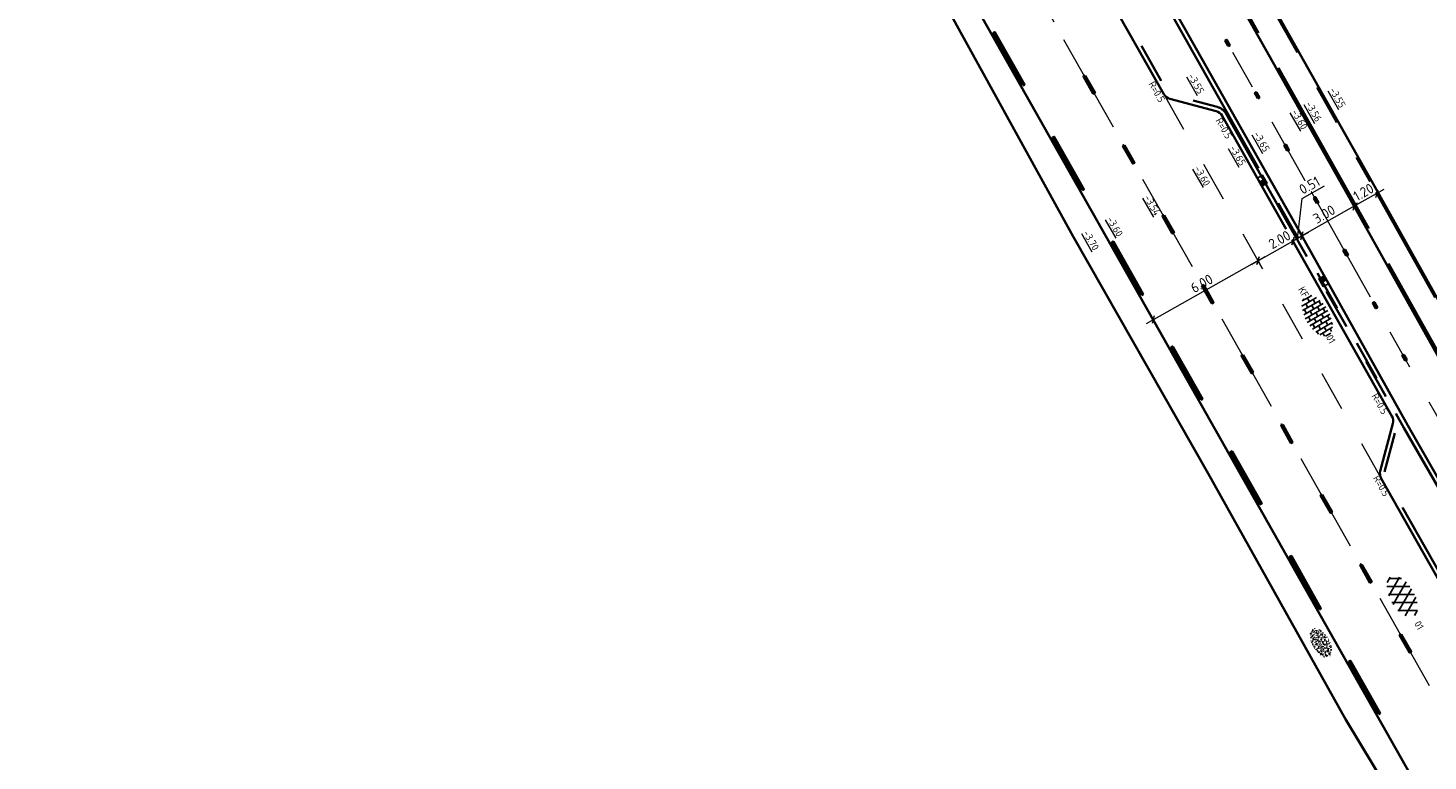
# Model space of a CAD drawing. Header units: metres. Extents: x 111691 to 117439, y 474133 to 478789.
# Tile 78 of 127: x 114481 to 114550, y 476206 to 476242. Entities that reach past the tile are written whole.
import ezdxf
from ezdxf.enums import TextEntityAlignment as Align

# ---------------------------------------------------------------- set-up
doc = ezdxf.new("R2010")
doc.units = ezdxf.units.M
for name, pattern in [('AM-AS', [16, 10, -2, 2, -2]), ('VH-GAZONBAND_100X200', [9.5, 7.5, -2]), ('VH-OPSLUITBAND_80X200', [14, 8, -2, 2, -2]), ('VH-RWSBAND', [24, 10, -2, 2, -2, 2, -2, 2, -2]), ('XX-HIDDEN', [4, 2, -2])]:
    doc.linetypes.add(name, pattern=pattern)
doc.layers.get('Defpoints').update_dxf_attribs({"lineweight": 25})
for name, color, linetype, lineweight in [('N-WE-AM-AS-G', 10, 'AM-AS', 18), ('N-WE-GR-GRAS-S', 60, 'Continuous', 25), ('N-WE-GR-GRAS_BERM-G', 80, 'Continuous', 35), ('N-WE-RI-HWA_KOLK-S', 150, 'Continuous', 25), ('N-WE-VH-HOOGTELABEL-T18', 2, 'Continuous', 18), ('N-WE-VH-KANTOPSLUITING-T18', 10, 'Continuous', 18), ('N-WE-VH-KANTOPSLUITING_GAZONBAND_100X200-G', 90, 'VH-GAZONBAND_100X200', 35), ('N-WE-VH-KANTOPSLUITING_OPSLUITBAND_80X200-G', 150, 'VH-OPSLUITBAND_80X200', 35), ('N-WE-VH-KANTOPSLUITING_TROTTOIRBAND_RWS_110 220-G', 210, 'VH-RWSBAND', 35), ('N-WE-VH-KANTOPSLUITING_VOORKANTBAND-G', 7, 'Continuous', 35), ('N-WE-VH-KANTVERHARDING-G', 1, 'Continuous', 35), ('N-WE-VH-MAATVOERING-M', 7, 'Continuous', 18), ('N-WE-VH-MATERIAALGRENS-G', 7, 'XX-HIDDEN', 18), ('N-WE-VH-VERHARDING_ASFALT-S', 7, 'Continuous', 25), ('N-WE-VH-VERHARDING_BETONSTRAATSTEEN-S', 7, 'Continuous', 25), ('N-WE-VW-MARKERING-G', 7, 'Continuous', 35)]:
    doc.layers.add(name, color=color, linetype=linetype, lineweight=lineweight)
for name, color, linetype in [('N-WE-VW-MARKERING_LANGS_STREEP_13_010-A', 7, 'Continuous'), ('N-WE-VW-MARKERING_LANGS_STREEP_30270_010-A', 7, 'Continuous'), ('N-WE-VW-MARKERING_LANGS_STREEP_33_010-A', 7, 'Continuous')]:
    doc.layers.add(name, color=color, linetype=linetype)
doc.styles.add('NLCS-ISO', font='NLCS-ISO.ttf')
doc.styles.add('NLCS-ISO-ANNOTATIEF-T25', font='NLCS-ISO.ttf', dxfattribs={"height": 2.5})
doc.styles.add('NLCS-ISO-M200-T18', font='NLCS-ISO.ttf', dxfattribs={"height": 0.36})
doc.dimstyles.new('NLCS-ANNOTATIEF-T25-SCHRAP_L2_H1', dxfattribs={"dimtxt": 2.5, "dimasz": 1.4, "dimexe": 2, "dimexo": 2, "dimgap": 0.7, "dimtad": 1, "dimzin": 0, "dimdsep": 46, "dimtxsty": 'NLCS-ISO-ANNOTATIEF-T25', "dimblk": 'OBLIQUE', "dimcen": 0, "dimdle": 2, "dimclrd": 256, "dimclre": 256, "dimclrt": 256, "dimadec": 1, "dimazin": 0, "dimtfac": 1, "dimtdec": 3, "dimtofl": 0, "dimtmove": 0, "dimatfit": 3, "dimldrblk": 'OBLIQUE', "dimfxl": 2, "dimfxlon": 1, "dimtfillclr": 256, "dimtolj": 1, "dimtzin": 0, "dimlwd": -1, "dimlwe": -1, "dimarcsym": 0})

# ---------------------------------------------------------------- blocks, each defined once
blk = doc.blocks.new('_Oblique')
at = {"color": 0, "linetype": 'ByBlock', "lineweight": -2}
blk.add_line((-0.5, -0.5), (0.5, 0.5), dxfattribs=at)
blk = doc.blocks.new('*D180')
at = {"layer": 'N-WE-VH-MAATVOERING-M', "transparency": 16777216}
for p, q in [((114548.11, 476234.144), (114546.366, 476233.165)), ((114546.714, 476233.36), (114546.91, 476233.012)), ((114547.761, 476233.948), (114547.957, 476233.599))]:
    blk.add_line(p, q, dxfattribs=at)
at = {"layer": 'N-WE-VH-MAATVOERING-M', "transparency": 16777216, "xscale": 0.28, "yscale": 0.28, "zscale": 0.28}
for p, rotation in [((114547.761, 476233.948), 29.30602522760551), ((114546.714, 476233.36), 209.3060252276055)]:
    blk.add_blockref('_Oblique', p, dxfattribs=dict(at, rotation=rotation))
at = {"layer": 'N-WE-VH-MAATVOERING-M', "transparency": 16777216, "insert": (114547.09, 476234.019), "char_height": 0.5, "attachment_point": 5, "rotation": 29.30603, "style": 'NLCS-ISO-ANNOTATIEF-T25', "bg_fill": 3, "box_fill_scale": 1.1, "bg_fill_color": 256, "bg_fill_true_color": 13158600, "bg_fill_transparency": 0}
blk.add_mtext('\\A1;1.20', dxfattribs=at)
at = {"layer": 'Defpoints', "color": 0, "transparency": 16777216}
for p in [(114547.576, 476234.278), (114546.529, 476233.69), (114546.714, 476233.36)]:
    blk.add_point(p, dxfattribs=at)
blk = doc.blocks.new('*D182')
at = {"layer": 'Defpoints', "color": 0, "transparency": 16777216}
for p in [(114546.442, 476233.641), (114543.829, 476232.167), (114544.012, 476231.844)]:
    blk.add_point(p, dxfattribs=at)
at = {"layer": 'N-WE-VH-MAATVOERING-M', "transparency": 16777216}
for p, q in [((114546.973, 476233.514), (114543.663, 476231.647)), ((114546.625, 476233.318), (114546.821, 476232.969)), ((114544.012, 476231.844), (114544.208, 476231.495))]:
    blk.add_line(p, q, dxfattribs=at)
at = {"layer": 'N-WE-VH-MAATVOERING-M', "transparency": 16777216, "xscale": 0.28, "yscale": 0.28, "zscale": 0.28}
for p, rotation in [((114546.625, 476233.318), 29.42632401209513), ((114544.012, 476231.844), 209.4263240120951)]:
    blk.add_blockref('_Oblique', p, dxfattribs=dict(at, rotation=rotation))
at = {"layer": 'N-WE-VH-MAATVOERING-M', "transparency": 16777216, "insert": (114545.126, 476232.92), "char_height": 0.5, "attachment_point": 5, "rotation": 29.42632, "style": 'NLCS-ISO-ANNOTATIEF-T25', "bg_fill": 3, "box_fill_scale": 1.1, "bg_fill_color": 256, "bg_fill_true_color": 13158600, "bg_fill_transparency": 0}
blk.add_mtext('\\A1;3.00', dxfattribs=at)
blk = doc.blocks.new('*D185')
at = {"layer": 'Defpoints', "color": 0, "transparency": 16777216}
for p in [(114541.648, 476230.928), (114536.421, 476227.982), (114536.604, 476227.657)]:
    blk.add_point(p, dxfattribs=at)
at = {"layer": 'N-WE-VH-MAATVOERING-M', "transparency": 16777216}
for p, q in [((114542.179, 476230.8), (114536.256, 476227.46)), ((114541.831, 476230.604), (114542.027, 476230.255)), ((114536.604, 476227.657), (114536.801, 476227.308))]:
    blk.add_line(p, q, dxfattribs=at)
at = {"layer": 'N-WE-VH-MAATVOERING-M', "transparency": 16777216, "xscale": 0.28, "yscale": 0.28, "zscale": 0.28}
for p, rotation in [((114541.831, 476230.604), 29.41359490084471), ((114536.604, 476227.657), 209.4135949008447)]:
    blk.add_blockref('_Oblique', p, dxfattribs=dict(at, rotation=rotation))
at = {"layer": 'N-WE-VH-MAATVOERING-M', "transparency": 16777216, "insert": (114539.026, 476229.47), "char_height": 0.5, "attachment_point": 5, "rotation": 29.41359, "style": 'NLCS-ISO-ANNOTATIEF-T25', "bg_fill": 3, "box_fill_scale": 1.1, "bg_fill_color": 256, "bg_fill_true_color": 13158600, "bg_fill_transparency": 0}
blk.add_mtext('\\A1;6.00', dxfattribs=at)
blk = doc.blocks.new('SVH-ASFALT-SO')
at = {"ltscale": 0.1}
for p, q in [((-3.36, 2.17), (-1.83, 4.83)), ((0.36, -0.07), (-2.31, 4.55)), ((-1.91, 0.69), (0.95, 5.64)), ((2.75, -0.22), (-0.47, 5.37)), ((0, 0), (3.27, 5.66)), ((4.87, 0.12), (1.65, 5.7)), ((2.18, -0.23), (5.32, 5.22)), ((6.7, 0.95), (4.04, 5.55)), ((4.66, 0.07), (7.07, 4.25)), ((7.83, 2.99), (7.15, 4.18)), ((-2.72, 1.26), (-3.45, 2.54))]:
    blk.add_line(p, q, dxfattribs=at)
at = {"style": 'NLCS-ISO'}
blk.add_attdef('KLEUR', text='', height=1.8, dxfattribs=at).set_placement((9.49, 2.74), align=Align.MIDDLE_LEFT)
at = {"style": 'NLCS-ISO', "flags": 1}
blk.add_attdef('FUNCTIE', text='', height=1.8, dxfattribs=at).set_placement((0.12, -3.58), align=Align.MIDDLE_CENTER)
blk = doc.blocks.new('SGR-GRAS_01-SO')
at = {"ltscale": 0.1}
for p, q in [((-1.96, -0.07), (-1.98, 0)), ((-1.93, 0.19), (-1.93, 0.24)), ((-1.89, 0.24), (-1.92, 0.25)), ((-1.67, 0.02), (-1.6, 0.04)), ((-1.6, 0.24), (-1.65, 0.29)), ((-1.53, 0.32), (-1.6, 0.35)), ((-1.45, 0.64), (-1.52, 0.66)), ((-1.52, 0.19), (-1.44, 0.19)), ((-1.47, 0.58), (-1.48, 0.65)), ((-1.43, 0.48), (-1.35, 0.5)), ((-1.36, 0.21), (-1.43, 0.23)), ((-1.42, 0.13), (-1.36, 0.17)), ((-1.38, 0.11), (-1.32, 0.16)), ((-1.37, 0.01), (-1.38, 0.08)), ((-1.33, 0.11), (-1.33, 0.19)), ((-1.3, 0.76), (-1.32, 0.77)), ((-1.28, 0.68), (-1.28, 0.76)), ((-1.17, 0.39), (-1.23, 0.43)), ((-1.17, 0.24), (-1.22, 0.29)), ((-1.15, 0.65), (-1.21, 0.7)), ((-1.11, 0.17), (-1.04, 0.19)), ((-1.03, 0.03), (-1.1, 0.07)), ((-0.94, 0.84), (-1, 0.88)), ((-0.97, 0.51), (-0.92, 0.57)), ((-0.89, 0.5), (-0.97, 0.52)), ((-0.94, 0.19), (-0.87, 0.19)), ((-0.92, 0.42), (-0.86, 0.46)), ((-0.89, 0.81), (-0.82, 0.81)), ((-0.87, 0.66), (-0.89, 0.73)), ((-0.8, 0.06), (-0.88, 0.08)), ((-0.87, 0.62), (-0.8, 0.64)), ((-0.8, 0.47), (-0.87, 0.51)), ((-0.75, 0.24), (-0.8, 0.29)), ((-0.77, 0.09), (-0.79, 0.16)), ((-0.73, 0.65), (-0.78, 0.7)), ((-0.74, 0.03), (-0.73, 0.11)), ((-0.67, 0.11), (-0.73, 0.14)), ((-0.69, 0.61), (-0.68, 0.68)), ((-0.58, 0.92), (-0.64, 0.96)), ((-0.56, 0.92), (-0.51, 0.97)), ((-0.56, 0.32), (-0.48, 0.34)), ((-0.44, 0.55), (-0.51, 0.59)), ((-0.43, 0.78), (-0.5, 0.8)), ((-0.42, 0.71), (-0.36, 0.74)), ((-0.34, 0.35), (-0.41, 0.37)), ((-0.32, 0.24), (-0.38, 0.29)), ((-0.31, 0.19), (-0.37, 0.22)), ((-0.37, 0.19), (-0.29, 0.19)), ((-0.31, 0.65), (-0.36, 0.7)), ((-0.32, 0.81), (-0.24, 0.81)), ((-0.32, 0.77), (-0.24, 0.79)), ((-0.28, 0.73), (-0.29, 0.81)), ((-0.21, 1), (-0.27, 1.03)), ((-0.24, 0.02), (-0.17, 0.04)), ((-0.18, 0.17), (-0.19, 0.24)), ((-0.08, 0.63), (-0.14, 0.67)), ((-0.14, -0.04), (-0.14, 0.03)), ((-0.09, 0.53), (-0.09, 0.6)), ((-0.08, 0.16), (-0.03, 0.21)), ((-0.07, 0.19), (0, 0.23)), ((0.06, 0.27), (-0.01, 0.3)), ((0, 0.47), (0.07, 0.49)), ((0.1, 0.24), (0.05, 0.29)), ((0.13, 0.64), (0.06, 0.66)), ((0.07, 0.99), (0.14, 1.03)), ((0.12, 0.65), (0.07, 0.7)), ((0.22, 0.2), (0.15, 0.22)), ((0.21, 0.19), (0.28, 0.19)), ((0.29, 0.71), (0.22, 0.75)), ((0.24, 0.92), (0.31, 0.94)), ((0.26, 0.81), (0.33, 0.81)), ((0.32, 0.81), (0.3, 0.89)), ((0.31, 0.17), (0.39, 0.19)), ((0.32, 0.57), (0.38, 0.62)), ((0.42, 0.34), (0.36, 0.38)), ((0.42, 0.25), (0.4, 0.32)), ((0.43, 0.48), (0.49, 0.51)), ((0.53, 0.24), (0.47, 0.29)), ((0.54, 0.65), (0.49, 0.7)), ((0.56, -0.02), (0.49, 0.02)), ((0.5, 0.45), (0.51, 0.53)), ((0.59, 0.93), (0.52, 0.94)), ((0.55, 0.62), (0.63, 0.64)), ((0.65, 0.79), (0.58, 0.83)), ((0.68, 0.49), (0.61, 0.51)), ((0.77, 0.05), (0.7, 0.07)), ((0.78, 0.42), (0.72, 0.46)), ((0.78, 0.19), (0.86, 0.19)), ((0.83, 0.81), (0.91, 0.81)), ((0.92, 0.06), (0.85, 0.09)), ((0.87, 0.31), (0.94, 0.33)), ((0.95, 0.24), (0.9, 0.29)), ((0.91, 0.89), (0.91, 0.92)), ((0.97, 0.65), (0.91, 0.7)), ((0.93, 0.76), (0.99, 0.8)), ((1.01, 0.87), (0.95, 0.91)), ((1.01, 0.33), (1, 0.4)), ((1.15, 0.78), (1.08, 0.8)), ((1.15, 0.5), (1.08, 0.54)), ((1.1, 0.38), (1.1, 0.45)), ((1.11, 0.77), (1.18, 0.79)), ((1.24, 0.34), (1.17, 0.36)), ((1.18, 0.01), (1.26, 0.03)), ((1.21, 0.21), (1.26, 0.26)), ((1.28, 0.14), (1.22, 0.17)), ((1.28, 0.25), (1.35, 0.29)), ((1.37, 0.24), (1.32, 0.29)), ((1.39, 0.65), (1.34, 0.7)), ((1.36, 0.19), (1.43, 0.19)), ((1.42, 0.46), (1.5, 0.48)), ((1.51, 0.58), (1.44, 0.62)), ((1.64, 0.21), (1.58, 0.25)), ((1.61, 0.41), (1.59, 0.48)), ((1.69, 0.3), (1.7, 0.37)), ((1.79, 0.19), (1.72, 0.21)), ((1.74, 0.16), (1.81, 0.18)), ((1.8, 0.24), (1.75, 0.29)), ((1.93, 0.19), (1.95, 0.19)), ((-1.92, -0.16), (-1.85, -0.12)), ((-1.82, -0.08), (-1.9, -0.06)), ((-1.76, -0.13), (-1.82, -0.09)), ((-1.78, -0.3), (-1.73, -0.25)), ((-1.62, -0.5), (-1.69, -0.46)), ((-1.63, -0.57), (-1.68, -0.52)), ((-1.61, -0.17), (-1.67, -0.11)), ((-1.57, -0.44), (-1.49, -0.44)), ((-1.54, -0.66), (-1.5, -0.64)), ((-1.4, -0.05), (-1.46, -0.01)), ((-1.38, -0.46), (-1.38, -0.39)), ((-1.35, -0.28), (-1.28, -0.26)), ((-1.27, -0.23), (-1.34, -0.21)), ((-1.26, -0.42), (-1.33, -0.38)), ((-1.27, -0.56), (-1.28, -0.48)), ((-1.21, -0.57), (-1.26, -0.52)), ((-1.18, -0.67), (-1.25, -0.65)), ((-1.19, -0.17), (-1.24, -0.11)), ((-1.13, -0.78), (-1.19, -0.75)), ((-1.06, -0.39), (-1, -0.35)), ((-1.04, -0.58), (-0.97, -0.57)), ((-0.99, -0.44), (-0.92, -0.44)), ((-0.9, -0.34), (-0.96, -0.3)), ((-0.9, -0.65), (-0.84, -0.6)), ((-0.84, -0.94), (-0.85, -0.93)), ((-0.78, -0.57), (-0.84, -0.52)), ((-0.76, -0.7), (-0.83, -0.67)), ((-0.76, -0.17), (-0.82, -0.11)), ((-0.8, -0.13), (-0.73, -0.11)), ((-0.71, -0.38), (-0.79, -0.36)), ((-0.79, -0.54), (-0.78, -0.46)), ((-0.72, -0.89), (-0.65, -0.87)), ((-0.71, -0.9), (-0.64, -0.86)), ((-0.62, -0.82), (-0.7, -0.8)), ((-0.67, -0.48), (-0.69, -0.4)), ((-0.53, -0.26), (-0.6, -0.22)), ((-0.58, -0.99), (-0.59, -0.97)), ((-0.57, -0.1), (-0.5, -0.06)), ((-0.49, -0.25), (-0.44, -0.19)), ((-0.48, -0.44), (-0.41, -0.42)), ((-0.4, -0.63), (-0.46, -0.59)), ((-0.38, -0.98), (-0.43, -0.93)), ((-0.42, -0.44), (-0.34, -0.44)), ((-0.36, -0.57), (-0.41, -0.52)), ((-0.34, -0.17), (-0.39, -0.11)), ((-0.26, -0.99), (-0.33, -0.95)), ((-0.25, -0.09), (-0.32, -0.07)), ((-0.17, -0.18), (-0.24, -0.14)), ((-0.16, -0.53), (-0.23, -0.51)), ((-0.21, -0.61), (-0.15, -0.58)), ((-0.19, -0.62), (-0.19, -0.54)), ((-0.17, -0.74), (-0.1, -0.72)), ((-0.07, -0.97), (-0.14, -0.95)), ((-0.04, -0.55), (-0.1, -0.51)), ((-0.08, -0.4), (-0.09, -0.32)), ((-0.01, -1.01), (0.04, -0.95)), ((0.05, -0.98), (0, -0.93)), ((0.07, -0.57), (0.01, -0.52)), ((0.02, -0.96), (0.01, -0.89)), ((0.08, -0.17), (0.03, -0.11)), ((0.1, -0.91), (0.03, -0.88)), ((0.07, -0.29), (0.14, -0.27)), ((0.19, -0.1), (0.13, -0.06)), ((0.16, -0.44), (0.23, -0.44)), ((0.17, -1.04), (0.22, -1.02)), ((0.31, -0.24), (0.24, -0.22)), ((0.33, -0.47), (0.26, -0.43)), ((0.29, -0.33), (0.35, -0.29)), ((0.4, -0.68), (0.32, -0.66)), ((0.39, -0.6), (0.45, -0.55)), ((0.39, -0.59), (0.46, -0.57)), ((0.4, -0.69), (0.41, -0.62)), ((0.46, -0.83), (0.4, -0.8)), ((0.47, -0.98), (0.42, -0.93)), ((0.49, -0.57), (0.44, -0.52)), ((0.45, -0.12), (0.46, -0.05)), ((0.51, -0.17), (0.45, -0.11)), ((0.52, -0.32), (0.5, -0.24)), ((0.62, -0.88), (0.6, -0.81)), ((0.63, -0.14), (0.7, -0.12)), ((0.69, -0.39), (0.62, -0.35)), ((0.64, -0.84), (0.71, -0.81)), ((0.7, -0.89), (0.77, -0.88)), ((0.73, -0.44), (0.81, -0.44)), ((0.82, -0.76), (0.76, -0.72)), ((0.78, -0.04), (0.85, 0)), ((0.86, -0.39), (0.79, -0.37)), ((0.8, -0.19), (0.85, -0.14)), ((0.86, -0.94), (0.84, -0.93)), ((0.91, -0.57), (0.86, -0.52)), ((0.93, -0.17), (0.88, -0.11)), ((0.95, -0.83), (0.88, -0.81)), ((0.94, -0.44), (1.01, -0.42)), ((1.05, -0.31), (0.99, -0.27)), ((1, -0.77), (1, -0.7)), ((1.05, -0.2), (1.05, -0.12)), ((1.11, -0.24), (1.1, -0.16)), ((1.19, -0.68), (1.12, -0.64)), ((1.14, -0.56), (1.21, -0.52)), ((1.21, -0.8), (1.2, -0.73)), ((1.33, -0.1), (1.26, -0.08)), ((1.26, -0.75), (1.33, -0.73)), ((1.34, -0.57), (1.29, -0.52)), ((1.36, -0.17), (1.3, -0.11)), ((1.31, -0.44), (1.38, -0.44)), ((1.42, -0.23), (1.35, -0.19)), ((1.42, -0.54), (1.35, -0.52)), ((1.55, -0.6), (1.49, -0.56)), ((1.5, -0.29), (1.57, -0.27)), ((1.64, -0.27), (1.65, -0.2)), ((1.64, -0.27), (1.7, -0.23)), ((1.68, -0.55), (1.74, -0.5)), ((1.71, -0.16), (1.69, -0.09)), ((1.78, -0.15), (1.71, -0.11)), ((1.71, -0.52), (1.71, -0.52)), ((1.78, -0.17), (1.73, -0.11)), ((1.88, -0.25), (1.81, -0.23))]:
    blk.add_line(p, q, dxfattribs=at)
at = {"ltscale": 0.1, "style": 'NLCS-ISO'}
blk.add_attdef('TYPE', text='', height=0.5, dxfattribs=at).set_placement((3.47, -0.02), align=Align.MIDDLE_CENTER)
blk = doc.blocks.new('SVH-BSS_KEIFORMAAT_HALFST-SO')
at = {"ltscale": 0.1}
for p, q in [((-5.46, 1.05), (-5.25, 1.05)), ((-5.25, -1.46), (-5.25, 1.28)), ((-5.25, 0), (-4.2, 0)), ((-4.2, -2.2), (-4.2, 2.03)), ((-4.2, 1.05), (-3.15, 1.05)), ((-3.15, -2.63), (-3.15, 2.46)), ((-3.15, 2.1), (-2.1, 2.1)), ((-3.15, 0), (-2.1, 0)), ((-2.1, -2.89), (-2.1, 2.72)), ((-2.1, 1.05), (-1.05, 1.05)), ((-1.05, -3.03), (-1.05, 2.86)), ((-1.05, 2.1), (0, 2.1)), ((-1.05, 0), (0, 0)), ((0, -3.06), (0, 2.88)), ((0, 1.05), (1.05, 1.05)), ((1.05, -2.98), (1.05, 2.81)), ((1.05, 2.1), (2.1, 2.1)), ((1.05, 0), (2.1, 0)), ((2.1, -2.8), (2.1, 2.62)), ((2.1, 1.05), (3.15, 1.05)), ((3.15, -2.47), (3.15, 2.3)), ((3.15, 2.1), (3.61, 2.1)), ((3.15, 0), (4.2, 0)), ((4.2, -1.94), (4.2, 1.76)), ((4.2, 1.05), (5, 1.05)), ((5.25, -0.83), (5.25, 0.66)), ((5.25, 0), (5.43, 0)), ((-5.58, -1.05), (-5.25, -1.05)), ((-4.39, -2.1), (-4.2, -2.1)), ((-4.2, -1.05), (-3.15, -1.05)), ((-3.15, -2.1), (-2.1, -2.1)), ((-2.1, -1.05), (-1.05, -1.05)), ((-1.05, -2.1), (0, -2.1)), ((0, -1.05), (1.05, -1.05)), ((1.05, -2.1), (2.1, -2.1)), ((2.1, -1.05), (3.15, -1.05)), ((3.15, -2.1), (3.93, -2.1)), ((4.2, -1.05), (5.12, -1.05))]:
    blk.add_line(p, q, dxfattribs=at)
at = {"style": 'NLCS-ISO'}
blk.add_attdef('FORMAAT', text='', height=1.8, dxfattribs=at).set_placement((-5.68, -0.09), align=Align.MIDDLE_RIGHT)
blk.add_attdef('KLEUR', text='', height=1.8, dxfattribs=at).set_placement((5.53, -0.09), align=Align.MIDDLE_LEFT)
at = {"style": 'NLCS-ISO', "flags": 1}
blk.add_attdef('FUNCTIE', text='', height=1.8, dxfattribs=at).set_placement((0.12, -3.58), align=Align.MIDDLE_CENTER)
blk = doc.blocks.new('*D299')
at = {"layer": 'Defpoints', "color": 0, "transparency": 16777216}
for p in [(114541.648, 476230.928), (114541.833, 476230.6)]:
    blk.add_point(p, dxfattribs=at)
at = {"layer": 'N-WE-VH-MAATVOERING-M', "transparency": 16777216}
for p, q in [((114543.925, 476231.778), (114541.485, 476230.403)), ((114543.577, 476231.582), (114543.773, 476231.234)), ((114541.833, 476230.6), (114542.029, 476230.251))]:
    blk.add_line(p, q, dxfattribs=at)
at = {"layer": 'N-WE-VH-MAATVOERING-M', "transparency": 16777216, "xscale": 0.28, "yscale": 0.28, "zscale": 0.28}
for p, rotation in [((114543.577, 476231.582), 29.3981532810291), ((114541.833, 476230.6), 209.3981532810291)]:
    blk.add_blockref('_Oblique', p, dxfattribs=dict(at, rotation=rotation))
at = {"layer": 'N-WE-VH-MAATVOERING-M', "transparency": 16777216, "insert": (114542.905, 476231.652), "char_height": 0.5, "attachment_point": 5, "rotation": 29.39815, "style": 'NLCS-ISO-ANNOTATIEF-T25', "bg_fill": 3, "box_fill_scale": 1.1, "bg_fill_color": 256, "bg_fill_true_color": 13158600, "bg_fill_transparency": 0}
blk.add_mtext('\\A1;2.00', dxfattribs=at)
at = {"layer": 'Defpoints', "color": 0, "transparency": 16777216}
blk.add_point((114543.391, 476231.911), dxfattribs=at)
blk = doc.blocks.new('*D300')
at = {"layer": 'Defpoints', "color": 0, "transparency": 16777216}
for p in [(114543.576, 476231.581), (114544.02, 476231.829), (114544.02, 476231.829)]:
    blk.add_point(p, dxfattribs=at)
at = {"layer": 'N-WE-VH-MAATVOERING-M', "transparency": 16777216}
for p, q in [((114544.03, 476233.706), (114545.148, 476234.33)), ((114543.798, 476231.705), (114544.03, 476233.706)), ((114543.227, 476231.386), (114544.369, 476232.024)), ((114543.576, 476231.581), (114543.771, 476231.232)), ((114544.02, 476231.829), (114544.215, 476231.48))]:
    blk.add_line(p, q, dxfattribs=at)
at = {"layer": 'N-WE-VH-MAATVOERING-M', "transparency": 16777216, "xscale": 0.28, "yscale": 0.28, "zscale": 0.28}
for p, rotation in [((114544.02, 476231.829), 29.17721804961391), ((114543.576, 476231.581), 209.1772180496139)]:
    blk.add_blockref('_Oblique', p, dxfattribs=dict(at, rotation=rotation))
at = {"layer": 'N-WE-VH-MAATVOERING-M', "transparency": 16777216, "insert": (114544.399, 476234.359), "char_height": 0.5, "attachment_point": 5, "rotation": 29.17722, "style": 'NLCS-ISO-ANNOTATIEF-T25', "bg_fill": 3, "box_fill_scale": 1.1, "bg_fill_color": 256, "bg_fill_true_color": 13158600, "bg_fill_transparency": 0}
blk.add_mtext('\\A1;0.51', dxfattribs=at)
blk = doc.blocks.new('N-SRI-KOLK_RWS-SO')
at = {"ltscale": 0.1}
blk.add_hatch(color=256, dxfattribs=at).paths.add_polyline_path([(0, 0), (1.125, 0), (1.125, 1.5), (0, 1.5)])
blk.add_line((0, 0), (0, 1.5), dxfattribs=at)
at = {"flags": 128}
blk.add_lwpolyline([(-1.125, 0), (1.125, 0), (1.125, 1.5), (-1.125, 1.5)], close=True, dxfattribs=at)
at = {"ltscale": 0.1, "flags": 128}
blk.add_lwpolyline([(0, 0), (1.125, 0), (1.125, 1.5), (0, 1.5)], close=True, dxfattribs=at)

msp = doc.modelspace()

# ---------------------------------------------------------------- hatches: boundary and pattern name
at = {"layer": 'N-WE-VW-MARKERING_LANGS_STREEP_13_010-A'}
h = msp.add_hatch(color=256, dxfattribs=at)
h.dxf.hatch_style = 1
h.paths.add_polyline_path([(114533.216, 476239.841), (114533.129, 476239.791), (114533.621, 476238.921), (114533.708, 476238.97)])
h = msp.add_hatch(color=256, dxfattribs=at)
h.dxf.hatch_style = 1
h.paths.add_polyline_path([(114535.186, 476236.359), (114535.099, 476236.31), (114535.591, 476235.44), (114535.678, 476235.489)])
h = msp.add_hatch(color=256, dxfattribs=at)
h.dxf.hatch_style = 1
h.paths.add_polyline_path([(114537.155, 476232.878), (114537.068, 476232.829), (114537.561, 476231.958), (114537.648, 476232.008)])
h = msp.add_hatch(color=256, dxfattribs=at)
h.dxf.hatch_style = 1
h.paths.add_polyline_path([(114541.095, 476225.915), (114541.008, 476225.866), (114541.5, 476224.995), (114541.587, 476225.045)])
h = msp.add_hatch(color=256, dxfattribs=at)
h.dxf.hatch_style = 1
h.paths.add_polyline_path([(114543.065, 476222.434), (114542.978, 476222.384), (114543.47, 476221.514), (114543.557, 476221.563)])
h = msp.add_hatch(color=256, dxfattribs=at)
h.dxf.hatch_style = 1
h.paths.add_polyline_path([(114545.034, 476218.952), (114544.947, 476218.903), (114545.44, 476218.033), (114545.527, 476218.082)])
h = msp.add_hatch(color=256, dxfattribs=at)
h.dxf.hatch_style = 1
h.paths.add_polyline_path([(114547.004, 476215.471), (114546.917, 476215.422), (114547.41, 476214.551), (114547.497, 476214.601)])
h = msp.add_hatch(color=256, dxfattribs=at)
h.dxf.hatch_style = 1
h.paths.add_polyline_path([(114548.974, 476211.989), (114548.887, 476211.94), (114549.379, 476211.07), (114549.466, 476211.119)])
at = {"layer": 'N-WE-VW-MARKERING_LANGS_STREEP_30270_010-A'}
h = msp.add_hatch(color=256, dxfattribs=at)
h.dxf.hatch_style = 1
h.paths.add_polyline_path([(114540.342, 476241.303), (114540.429, 476241.352), (114540.282, 476241.613), (114540.195, 476241.564)])
h = msp.add_hatch(color=256, dxfattribs=at)
h.dxf.hatch_style = 1
h.paths.add_polyline_path([(114541.816, 476238.69), (114541.903, 476238.739), (114541.755, 476239), (114541.668, 476238.951)])
h = msp.add_hatch(color=256, dxfattribs=at)
h.dxf.hatch_style = 1
h.paths.add_polyline_path([(114543.289, 476236.076), (114543.376, 476236.126), (114543.229, 476236.387), (114543.142, 476236.338)])
h = msp.add_hatch(color=256, dxfattribs=at)
h.dxf.hatch_style = 1
h.paths.add_polyline_path([(114547.694, 476228.228), (114547.781, 476228.277), (114547.635, 476228.539), (114547.547, 476228.49)])
h = msp.add_hatch(color=256, dxfattribs=at)
h.dxf.hatch_style = 1
h.paths.add_polyline_path([(114549.158, 476225.61), (114549.245, 476225.658), (114549.099, 476225.92), (114549.012, 476225.871)])
at = {"layer": 'N-WE-VW-MARKERING_LANGS_STREEP_33_010-A', "transparency": 33554687}
h = msp.add_hatch(color=256, dxfattribs=at)
h.dxf.hatch_style = 1
h.paths.add_polyline_path([(114530.111, 476239.338), (114530.198, 476239.388), (114528.72, 476241.999), (114528.633, 476241.949)])
h = msp.add_hatch(color=256, dxfattribs=at)
h.dxf.hatch_style = 1
h.paths.add_polyline_path([(114533.065, 476234.116), (114533.152, 476234.165), (114531.675, 476236.777), (114531.588, 476236.727)])
h = msp.add_hatch(color=256, dxfattribs=at)
h.dxf.hatch_style = 1
h.paths.add_polyline_path([(114536.02, 476228.894), (114536.107, 476228.943), (114534.63, 476231.554), (114534.543, 476231.505)])
h = msp.add_hatch(color=256, dxfattribs=at)
h.dxf.hatch_style = 1
h.paths.add_polyline_path([(114538.975, 476223.672), (114539.062, 476223.721), (114537.584, 476226.332), (114537.497, 476226.283)])
h = msp.add_hatch(color=256, dxfattribs=at)
h.dxf.hatch_style = 1
h.paths.add_polyline_path([(114541.929, 476218.45), (114542.016, 476218.499), (114540.539, 476221.11), (114540.452, 476221.061)])
h = msp.add_hatch(color=256, dxfattribs=at)
h.dxf.hatch_style = 1
h.paths.add_polyline_path([(114544.884, 476213.228), (114544.971, 476213.277), (114543.494, 476215.888), (114543.406, 476215.839)])
h = msp.add_hatch(color=256, dxfattribs=at)
h.dxf.hatch_style = 1
h.paths.add_polyline_path([(114547.838, 476208.006), (114547.925, 476208.055), (114546.448, 476210.666), (114546.361, 476210.617)])

# ---------------------------------------------------------------- linework, layer by layer
at = {"layer": 'N-WE-AM-AS-G', "ltscale": 0.5}
msp.add_lwpolyline([(114412.548, 476424.302), (114445.21, 476391.606, -0.067599), (114453.354, 476380.891), (114594.671, 476131.121)], format="xyb", dxfattribs=at)
at = {"layer": 'N-WE-GR-GRAS_BERM-G'}
msp.add_lwpolyline([(114551.734, 476198.548), (114546.193, 476207.754), (114539.342, 476219.997), (114532.615, 476231.811), (114525.656, 476244.458), (114520.021, 476254.373), (114513.334, 476265.604), (114505.457, 476280.042), (114498.648, 476292.169), (114491.93, 476303.624), (114484.692, 476316.973), (114478.344, 476328.468), (114471.46, 476340.107), (114464.385, 476352.575), (114457.233, 476364.91), (114449.664, 476377.837), (114447.328, 476382.354)], dxfattribs=at)
at = {"layer": 'N-WE-VH-KANTOPSLUITING_GAZONBAND_100X200-G'}
msp.add_lwpolyline([(114556.66, 476215.778), (114551.995, 476223.917), (114546.529, 476233.69), (114538.2, 476248.46)], dxfattribs=at)
at = {"layer": 'N-WE-VH-KANTOPSLUITING_OPSLUITBAND_80X200-G', "flags": 128}
msp.add_lwpolyline([(114465.854, 476447.451), (114458.327, 476443.17, 0.114882), (114444.975, 476430.835), (114444.186, 476429.672, -0.094159), (114441.031, 476426.508, 0.389903), (114440.394, 476423.765), (114454.049, 476399.659), (114456.533, 476395.244), (114462.852, 476384.057), (114473.229, 476365.686), (114478.27, 476356.81), (114484.763, 476345.328), (114490.988, 476334.349), (114496.149, 476325.219), (114502.902, 476313.343), (114508.283, 476303.791), (114514.564, 476292.595), (114520.188, 476282.817), (114525.919, 476272.595), (114533.244, 476259.715), (114538.369, 476250.603), (114547.576, 476234.278), (114553.04, 476224.508), (114560.652, 476211.225), (114567.538, 476199.125), (114570.834, 476193.346), (114574.898, 476186.134), (114578.994, 476178.871), (114587.066, 476164.652), (114593.775, 476152.771), (114598.134, 476144.967), (114602.291, 476137.713), (114607.253, 476128.777), (114610.386, 476123.259, 0.071839), (114618.637, 476112.626), (114623.973, 476107.478, -0.106598), (114632.791, 476104.601, 0.263093), (114634.759, 476104.575), (114638.387, 476106.562, -0.129957), (114641.324, 476107.29), (114643.352, 476107.258, 0.133189), (114646.437, 476108.043), (114649.089, 476109.54)], format="xyb", dxfattribs=at)
at = {"layer": 'N-WE-VH-KANTOPSLUITING_VOORKANTBAND-G', "flags": 128}
msp.add_lwpolyline([(114478.339, 476356.849), (114484.833, 476345.367), (114491.058, 476334.388), (114496.219, 476325.258), (114502.972, 476313.383), (114508.352, 476303.83), (114514.634, 476292.634), (114520.258, 476282.857), (114525.989, 476272.634), (114533.314, 476259.755), (114538.439, 476250.643), (114547.645, 476234.317), (114553.109, 476224.547), (114560.721, 476211.264), (114567.608, 476199.164)], dxfattribs=at)
at = {"layer": 'N-WE-VH-KANTVERHARDING-G'}
msp.add_lwpolyline([(114466.058, 476352.344), (114592.06, 476129.644)], dxfattribs=at)
at = {"layer": 'N-WE-VH-MATERIAALGRENS-G'}
msp.add_lwpolyline([(114537.137, 476238.901), (114547.956, 476219.779)], dxfattribs=at)
at = {"layer": 'N-WE-VW-MARKERING-G'}
for points in [[(114530.111, 476239.338), (114530.198, 476239.388), (114528.72, 476241.999), (114528.633, 476241.949)], [(114540.342, 476241.303), (114540.429, 476241.352), (114540.282, 476241.613), (114540.195, 476241.564)], [(114533.216, 476239.841), (114533.129, 476239.791), (114533.621, 476238.921), (114533.708, 476238.97)], [(114541.816, 476238.69), (114541.903, 476238.739), (114541.755, 476239), (114541.668, 476238.951)], [(114533.065, 476234.116), (114533.152, 476234.165), (114531.675, 476236.777), (114531.588, 476236.727)], [(114535.186, 476236.359), (114535.099, 476236.31), (114535.591, 476235.44), (114535.678, 476235.489)], [(114543.289, 476236.076), (114543.376, 476236.126), (114543.229, 476236.387), (114543.142, 476236.338)], [(114537.155, 476232.878), (114537.068, 476232.829), (114537.561, 476231.958), (114537.648, 476232.008)], [(114536.02, 476228.894), (114536.107, 476228.943), (114534.63, 476231.554), (114534.543, 476231.505)], [(114547.694, 476228.228), (114547.781, 476228.277), (114547.635, 476228.539), (114547.547, 476228.49)], [(114538.975, 476223.672), (114539.062, 476223.721), (114537.584, 476226.332), (114537.497, 476226.283)], [(114541.095, 476225.915), (114541.008, 476225.866), (114541.5, 476224.995), (114541.587, 476225.045)], [(114549.158, 476225.61), (114549.245, 476225.658), (114549.099, 476225.92), (114549.012, 476225.871)], [(114543.065, 476222.434), (114542.978, 476222.384), (114543.47, 476221.514), (114543.557, 476221.563)], [(114541.929, 476218.45), (114542.016, 476218.499), (114540.539, 476221.11), (114540.452, 476221.061)], [(114545.034, 476218.952), (114544.947, 476218.903), (114545.44, 476218.033), (114545.527, 476218.082)], [(114544.884, 476213.228), (114544.971, 476213.277), (114543.494, 476215.888), (114543.406, 476215.839)], [(114547.004, 476215.471), (114546.917, 476215.422), (114547.41, 476214.551), (114547.497, 476214.601)], [(114548.974, 476211.989), (114548.887, 476211.94), (114549.379, 476211.07), (114549.466, 476211.119)], [(114547.838, 476208.006), (114547.925, 476208.055), (114546.448, 476210.666), (114546.361, 476210.617)]]:
    msp.add_lwpolyline(points, close=True, dxfattribs=at)

# ---------------------------------------------------------------- block references
at = {"layer": 'N-WE-GR-GRAS-S', "xscale": 0.4, "yscale": 0.4, "zscale": 0.4, "rotation": 300.1117835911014}
msp.add_blockref('SGR-GRAS_01-SO', (114544.966, 476211.559), dxfattribs=at)
at = {"layer": 'N-WE-RI-HWA_KOLK-S', "xscale": 0.2, "yscale": 0.2, "zscale": 0.2}
for p, rotation in [((114541.913, 476234.521), 299.5008064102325), ((114545.234, 476229.655), 119.217693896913)]:
    msp.add_blockref('N-SRI-KOLK_RWS-SO', p, dxfattribs=dict(at, rotation=rotation))
at = {"layer": 'N-WE-VH-VERHARDING_ASFALT-S', "xscale": 0.2, "yscale": 0.2, "zscale": 0.2, "rotation": 300.1117835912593}
msp.add_blockref('SVH-ASFALT-SO', (114548.329, 476213.972), dxfattribs=at).add_auto_attribs({'KLEUR': '01'})
at = {"layer": 'N-WE-VH-VERHARDING_BETONSTRAATSTEEN-S', "xscale": 0.2, "yscale": 0.2, "zscale": 0.2, "rotation": 300.1117835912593}
msp.add_blockref('SVH-BSS_KEIFORMAAT_HALFST-SO', (114544.819, 476227.835), dxfattribs=at).add_auto_attribs({'FORMAAT': 'KF', 'KLEUR': '01'})

# ---------------------------------------------------------------- texts
at = {"layer": 'N-WE-VH-HOOGTELABEL-T18', "style": 'NLCS-ISO-M200-T18'}
for s, p in [('%%U-3.55', (114538.326, 476239.808)), ('%%U-3.55', (114545.376, 476239.112)), ('%%U-3.56', (114544.182, 476238.419)), ('%%U-3.60', (114543.487, 476238.016)), ('%%U-3.65', (114541.591, 476236.916)), ('%%U-3.65', (114540.403, 476236.227)), ('%%U-3.60', (114538.636, 476235.203)), ('%%U-3.54', (114536.14, 476233.755)), ('%%U-3.60', (114534.284, 476232.679)), ('%%U-3.70', (114533.095, 476231.989))]:
    msp.add_text(s, height=0.36, rotation=299.72115, dxfattribs=at).set_placement(p)
at = {"layer": 'N-WE-VH-KANTOPSLUITING-T18', "style": 'NLCS-ISO'}
for p in [(114536.359, 476239.41), (114539.702, 476237.592), (114547.473, 476223.861), (114547.547, 476219.768)]:
    msp.add_text('R=0.5', height=0.36, rotation=299.72, dxfattribs=at).set_placement(p)

# ---------------------------------------------------------------- next in the draw order: dimensions: what is measured, and where the dimension line sits
at = {"layer": 'N-WE-VH-MAATVOERING-M'}
dim = msp.add_linear_dim(base=(114546.714, 476233.36), p1=(114547.576, 476234.278), p2=(114546.529, 476233.69), angle=209.30603, dimstyle='NLCS-ANNOTATIEF-T25-SCHRAP_L2_H1', override={"dimtfill": 1}, dxfattribs=at)
dim.commit()
dim.dimension.update_dxf_attribs({"geometry": '*D180', "text_midpoint": (114547.281, 476233.679), "dimtype": 161})
dim = msp.add_aligned_dim(p1=(114541.648, 476230.928), p2=(114536.421, 476227.982), distance=0.373, dimstyle='NLCS-ANNOTATIEF-T25-SCHRAP_L2_H1', override={"dimtfill": 1}, dxfattribs=at)
dim.commit()
dim.dimension.update_dxf_attribs({"geometry": '*D185', "text_midpoint": (114539.026, 476229.47)})

# ---------------------------------------------------------------- next in the draw order: hatches: boundary and pattern name
at = {"layer": 'N-WE-VW-MARKERING_LANGS_STREEP_13_010-A'}
h = msp.add_hatch(color=256, dxfattribs=at)
h.dxf.hatch_style = 1
h.paths.add_polyline_path([(114539.125, 476229.396), (114539.038, 476229.347), (114539.531, 476228.477), (114539.618, 476228.526)])

# ---------------------------------------------------------------- next in the draw order: linework, layer by layer
at = {"layer": 'N-WE-VW-MARKERING-G'}
msp.add_lwpolyline([(114539.125, 476229.396), (114539.038, 476229.347), (114539.531, 476228.477), (114539.618, 476228.526)], close=True, dxfattribs=at)

# ---------------------------------------------------------------- next in the draw order: dimensions: what is measured, and where the dimension line sits
at = {"layer": 'N-WE-VH-MAATVOERING-M'}
dim = msp.add_aligned_dim(p1=(114546.442, 476233.641), p2=(114543.829, 476232.167), distance=0.372, dimstyle='NLCS-ANNOTATIEF-T25-SCHRAP_L2_H1', override={"dimtfill": 1}, dxfattribs=at)
dim.commit()
dim.dimension.update_dxf_attribs({"geometry": '*D182', "text_midpoint": (114545.126, 476232.92)})

# ---------------------------------------------------------------- next in the draw order: hatches: boundary and pattern name
at = {"layer": 'N-WE-VW-MARKERING_LANGS_STREEP_30270_010-A'}
h = msp.add_hatch(color=256, dxfattribs=at)
h.dxf.hatch_style = 1
h.paths.add_polyline_path([(114546.229, 476230.846), (114546.317, 476230.895), (114546.17, 476231.157), (114546.083, 476231.108)])

# ---------------------------------------------------------------- next in the draw order: linework, layer by layer
at = {"layer": 'N-WE-AM-AS-G', "flags": 128}
msp.add_lwpolyline([(114618.948, 476104.393), (114618.544, 476107.608, 0.17514), (114617.54, 476109.576, -0.075652), (114608.227, 476121.391), (114604.811, 476127.406), (114599.853, 476136.337), (114595.697, 476143.589), (114591.334, 476151.4), (114584.629, 476163.273), (114576.557, 476177.492), (114572.459, 476184.76), (114568.399, 476191.965), (114565.105, 476197.74), (114558.22, 476209.836), (114550.603, 476223.128), (114545.134, 476232.906), (114535.93, 476249.229), (114530.807, 476258.337), (114523.481, 476271.218), (114517.754, 476281.434), (114512.129, 476291.212), (114505.842, 476302.419), (114500.466, 476311.964), (114493.713, 476323.838), (114488.552, 476332.969), (114482.327, 476343.948), (114475.834, 476355.429), (114470.793, 476364.306), (114460.414, 476382.68), (114454.094, 476393.869), (114451.611, 476398.283), (114450.959, 476399.433, 0.067472), (114442.845, 476410.104), (114436.41, 476416.546)], format="xyb", dxfattribs=at)
at = {"layer": 'N-WE-VH-KANTOPSLUITING_TROTTOIRBAND_RWS_110 220-G', "flags": 128}
msp.add_lwpolyline([(114553.671, 476214.316), (114549.106, 476222.281), (114543.635, 476232.064), (114535.418, 476246.634), (114533.846, 476245.724, 0.411385), (114533.743, 476245.343), (114537.33, 476239.01, 0.201562), (114537.502, 476238.878), (114539.798, 476238.267, -0.201685), (114540.239, 476237.926), (114543.517, 476232.133), (114548.7, 476222.969, -0.196108), (114548.769, 476222.43), (114548.139, 476220.061, 0.196266), (114548.166, 476219.851), (114551.748, 476213.528, 0.417201), (114552.132, 476213.424)], format="xyb", close=True, dxfattribs=at)
at = {"layer": 'N-WE-VH-KANTOPSLUITING_VOORKANTBAND-G', "flags": 128}
msp.add_lwpolyline([(114566.408, 476198.483), (114559.523, 476210.58), (114551.908, 476223.867), (114546.442, 476233.641), (114537.236, 476249.965), (114532.112, 476259.075), (114524.787, 476271.956), (114519.058, 476282.175), (114513.434, 476291.953), (114507.149, 476303.154), (114501.771, 476312.703), (114495.018, 476324.578), (114489.857, 476333.708), (114483.632, 476344.687), (114477.139, 476356.169), (114472.098, 476365.045), (114461.72, 476383.418), (114455.401, 476394.606), (114452.917, 476399.02), (114452.264, 476400.172, 0.067472), (114443.906, 476411.164), (114437.398, 476417.679)], format="xyb", dxfattribs=at)
msp.add_lwpolyline([(114553.97, 476214.236), (114549.298, 476222.389), (114543.826, 476232.172), (114535.501, 476246.936), (114533.736, 476245.914, 0.411385), (114533.551, 476245.235), (114537.139, 476238.902, 0.201562), (114537.445, 476238.665), (114539.741, 476238.055, -0.201685), (114540.048, 476237.818), (114543.325, 476232.025), (114548.509, 476222.861, -0.196108), (114548.557, 476222.486), (114547.927, 476220.117, 0.196266), (114547.975, 476219.742), (114551.556, 476213.42, 0.417201), (114552.242, 476213.234)], format="xyb", close=True, dxfattribs=at)
at = {"layer": 'N-WE-VW-MARKERING-G'}
msp.add_lwpolyline([(114546.229, 476230.846), (114546.317, 476230.895), (114546.17, 476231.157), (114546.083, 476231.108)], close=True, dxfattribs=at)

# ---------------------------------------------------------------- next in the draw order: dimensions: what is measured, and where the dimension line sits
at = {"layer": 'N-WE-VH-MAATVOERING-M'}
dim = msp.add_linear_dim(base=(114541.833, 476230.6), p1=(114543.391, 476231.911), p2=(114541.648, 476230.928), angle=209.39815, dimstyle='NLCS-ANNOTATIEF-T25-SCHRAP_L2_H1', override={"dimtfill": 1}, dxfattribs=at)
dim.commit()
dim.dimension.update_dxf_attribs({"geometry": '*D299', "text_midpoint": (114543.097, 476231.312), "dimtype": 161})

# ---------------------------------------------------------------- next in the draw order: dimensions: what is measured, and where the dimension line sits
dim = msp.add_linear_dim(base=(114544.02, 476231.829), p1=(114543.576, 476231.581), p2=(114544.02, 476231.829), angle=29.17722, dimstyle='NLCS-ANNOTATIEF-T25-SCHRAP_L2_H1', override={"dimtfill": 1}, dxfattribs=at)
dim.commit()
dim.dimension.update_dxf_attribs({"geometry": '*D300', "text_midpoint": (114544.152, 476233.774), "dimtype": 161})

# ---------------------------------------------------------------- next in the draw order: hatches: boundary and pattern name
at = {"layer": 'N-WE-VW-MARKERING_LANGS_STREEP_30270_010-A'}
h = msp.add_hatch(color=256, dxfattribs=at)
h.dxf.hatch_style = 1
h.paths.add_polyline_path([(114544.763, 476233.463), (114544.85, 476233.512), (114544.703, 476233.774), (114544.616, 476233.725)])

# ---------------------------------------------------------------- next in the draw order: linework, layer by layer
at = {"layer": 'N-WE-VW-MARKERING-G'}
msp.add_lwpolyline([(114544.763, 476233.463), (114544.85, 476233.512), (114544.703, 476233.774), (114544.616, 476233.725)], close=True, dxfattribs=at)

doc.saveas('drawing.dxf')
